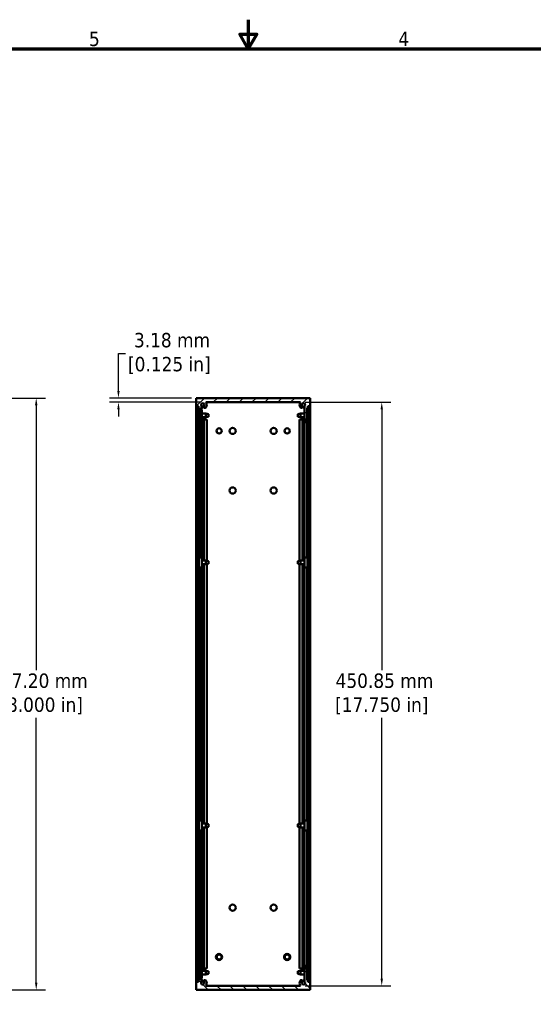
# Model space of a CAD drawing. Header units: millimetres. Extents: x 6 to 1913, y 34 to 1208.
# Tile 13 of 19: x 783 to 1180, y 447 to 1208. Entities that reach past the tile are written whole.
import ezdxf

# ---------------------------------------------------------------- set-up
doc = ezdxf.new("R2010")
doc.units = ezdxf.units.MM
doc.header["$LTSCALE"] = 2.222222
for name, color, linetype, lineweight in [('Border (ANSI)', 7, 'Continuous', 70), ('Dimension (ANSI)', 7, 'Continuous', 25), ('Hatch (ANSI)', 7, 'Continuous', 18), ('Visible (ANSI)', 7, 'Continuous', 50)]:
    doc.layers.add(name, color=color, linetype=linetype, lineweight=lineweight)
doc.styles.add('Note Text (ANSI)', font='tahoma.ttf')
doc.dimstyles.new('Default - mm (ANSI)', dxfattribs={"dimscale": 2.222222, "dimtxt": 5, "dimasz": 2.5, "dimexe": 3.175, "dimexo": 1.6002, "dimgap": 0.8, "dimtad": 0, "dimtih": 1, "dimtoh": 1, "dimrnd": 1e-08, "dimzin": 0, "dimdsep": 46, "dimtxsty": 'Note Text (ANSI)', "dimcen": 0.09, "dimdle": 10, "dimclrd": 256, "dimclre": 256, "dimclrt": 256, "dimadec": 1, "dimazin": 0, "dimtfac": 0.6096, "dimtofl": 0, "dimtmove": 0, "dimatfit": 3, "dimldrblk": 'Filled-1', "dimfxl": 1, "dimtolj": 1, "dimtzin": 0, "dimlwd": -1, "dimlwe": -1, "dimarcsym": 0})

# ---------------------------------------------------------------- blocks, each defined once
blk = doc.blocks.new('Borders Default Border')
at = {"layer": 'Border (ANSI)', "flags": 128}
for points in [[(431.8, 543.56), (431.8, 533.4), (428.87, 538.48), (434.73, 538.48), (431.8, 533.4)], [(12.7, 25.4), (12.7, 533.4), (850.9, 533.4), (850.9, 25.4), (12.7, 25.4)]]:
    blk.add_lwpolyline(points, dxfattribs=at)
at = {"layer": 'Border (ANSI)', "char_height": 5, "attachment_point": 7, "style": 'Note Text (ANSI)'}
for s, insert in [('5', (376.36, 534.31)), ('4', (484.03, 534.42))]:
    blk.add_mtext(s, dxfattribs=dict(at, insert=insert))
blk = doc.blocks.new('*D8')
at = {"layer": 'Defpoints', "color": 0, "transparency": 16777216}
for p in [(999.98, 912.47), (1062.75, 912.47), (999.98, 461.62)]:
    blk.add_point(p, dxfattribs=at)
at = {"layer": 'Dimension (ANSI)', "transparency": 16777216}
for p, q in [((1003.54, 912.47), (1069.81, 912.47)), ((1062.75, 906.92), (1062.75, 705.48)), ((1062.75, 467.18), (1062.75, 668.62)), ((1003.54, 461.62), (1069.81, 461.62))]:
    blk.add_line(p, q, dxfattribs=at)
for points in [[(1061.83, 906.92), (1063.68, 906.92), (1062.75, 912.47)], [(1061.83, 467.18), (1063.68, 467.18), (1062.75, 461.62)]]:
    blk.add_solid(points, dxfattribs=at)
at = {"layer": 'Dimension (ANSI)', "transparency": 16777216, "insert": (1062.75, 687.05), "char_height": 11.1111, "attachment_point": 5, "style": 'Note Text (ANSI)'}
blk.add_mtext('\\A1; 450.85 mm\\P[17.750 in]', dxfattribs=at)
blk = doc.blocks.new('Filled-1')
at = {"color": 0}
for p, q in [((0, 0), (-1, 0.33)), ((-1, 0.33), (-1, -0.33)), ((-1, 0), (0, 0)), ((-1, -0.33), (0, 0))]:
    blk.add_line(p, q, dxfattribs=at)
at = {"color": 0, "flags": 128}
blk.add_lwpolyline([(-1, -0.33), (0, 0), (-1, 0.33), (-1, -0.33)], dxfattribs=at)
at = {"color": 0}
blk.add_solid([(-1, -0.33), (0, 0), (-1, 0.33), (-1, -0.33)], dxfattribs=at)
blk = doc.blocks.new('*D16')
at = {"layer": 'Defpoints', "color": 0, "transparency": 16777216}
for p in [(616.68, 915.65), (795.55, 915.65), (650.33, 458.45)]:
    blk.add_point(p, dxfattribs=at)
at = {"layer": 'Dimension (ANSI)', "transparency": 16777216}
for p, q in [((620.23, 915.65), (802.61, 915.65)), ((795.55, 910.09), (795.55, 705.47)), ((795.55, 464), (795.55, 668.63)), ((653.89, 458.45), (802.61, 458.45))]:
    blk.add_line(p, q, dxfattribs=at)
for points in [[(794.62, 910.09), (796.48, 910.09), (795.55, 915.65)], [(794.62, 464), (796.48, 464), (795.55, 458.45)]]:
    blk.add_solid(points, dxfattribs=at)
at = {"layer": 'Dimension (ANSI)', "transparency": 16777216, "insert": (795.55, 687.05), "char_height": 11.1111, "attachment_point": 5, "style": 'Note Text (ANSI)'}
blk.add_mtext('\\A1; 457.20 mm\\P[18.000 in]', dxfattribs=at)
blk = doc.blocks.new('*D21')
at = {"layer": 'Defpoints', "color": 0, "transparency": 16777216}
for p in [(919.22, 915.65), (859.14, 912.47), (926.59, 912.47)]:
    blk.add_point(p, dxfattribs=at)
at = {"layer": 'Dimension (ANSI)', "transparency": 16777216}
for p, q in [((859.14, 921.2), (859.14, 950.13)), ((859.14, 950.13), (864.7, 950.13)), ((915.66, 915.65), (852.09, 915.65)), ((923.03, 912.47), (852.09, 912.47)), ((859.14, 906.92), (859.14, 901.36))]:
    blk.add_line(p, q, dxfattribs=at)
for points in [[(858.22, 921.2), (860.07, 921.2), (859.14, 915.65)], [(858.22, 906.92), (860.07, 906.92), (859.14, 912.47)]]:
    blk.add_solid(points, dxfattribs=at)
at = {"layer": 'Dimension (ANSI)', "transparency": 16777216, "insert": (898.48, 950.13), "char_height": 11.1111, "attachment_point": 5, "style": 'Note Text (ANSI)'}
blk.add_mtext('\\A1; 3.18 mm\\P[0.125 in]', dxfattribs=at)

msp = doc.modelspace()

# ---------------------------------------------------------------- hatches: boundary and pattern name
at = {"layer": 'Hatch (ANSI)'}
h = msp.add_hatch(dxfattribs=at)
h.set_pattern_fill('ANSI31', color=256, scale=56.444444, style=0)
h.set_pattern_definition([(45, (0, 0), (-4.98903, 4.98903), [])])
edge = h.paths.add_edge_path()
edge.add_line((921.049, 908.029), (921.43, 908.029))
edge.add_line((921.43, 908.029), (921.43, 899.139))
edge.add_line((921.43, 899.139), (923.462, 899.139))
edge.add_line((923.462, 899.139), (923.462, 909.329))
edge.add_ellipse((924.262, 910.315), major_axis=(-0.8, -0.986), ratio=1, start_angle=91.644194, end_angle=360, ccw=False)
edge.add_ellipse((926.028, 908.964), major_axis=(-0.757, 0.579), ratio=1, start_angle=0, end_angle=127.405928)
edge.add_ellipse((926.028, 908.964), major_axis=(0, -0.952), ratio=1, start_angle=0, end_angle=52.584896)
edge.add_ellipse((924.263, 910.314), major_axis=(2.522, -1.929), ratio=1, start_angle=0, end_angle=80.278953)
edge.add_line((926.59, 912.474), (999.98, 912.474))
edge.add_ellipse((1002.308, 910.315), major_axis=(-2.328, 2.159), ratio=1, start_angle=0, end_angle=80.250394)
edge.add_ellipse((1000.542, 908.965), major_axis=(-0.757, -0.579), ratio=1, start_angle=0, end_angle=180.004426)
edge.add_ellipse((1002.308, 910.315), major_axis=(-1.009, -0.772), ratio=1, start_angle=91.651225, end_angle=360, ccw=False)
edge.add_line((1003.108, 909.329), (1003.108, 899.139))
edge.add_line((1003.108, 899.139), (1005.14, 899.139))
edge.add_line((1005.14, 899.139), (1005.14, 908.029))
edge.add_line((1005.14, 908.029), (1005.521, 908.029))
edge.add_line((1005.521, 908.029), (1005.521, 909.299))
edge.add_line((1005.521, 909.299), (1007.35, 909.299))
edge.add_line((1007.35, 909.299), (1007.35, 915.649))
edge.add_line((1007.35, 915.649), (919.22, 915.649))
edge.add_line((919.22, 915.649), (919.22, 909.299))
edge.add_line((919.22, 909.299), (921.049, 909.299))
edge.add_line((921.049, 909.299), (921.049, 908.029))
h = msp.add_hatch(dxfattribs=at)
h.set_pattern_fill('ANSI31', color=256, scale=56.444444, angle=15, style=0)
h.set_pattern_definition([(60, (0, 0), (-6.11029, 3.527778), [])])
h.paths.add_polyline_path([(921.02, 908.549), (919.22, 908.549), (919.22, 465.549), (921.02, 465.549)])
h = msp.add_hatch(dxfattribs=at)
h.set_pattern_fill('ANSI31', color=256, scale=56.444444, angle=75, style=0)
h.set_pattern_definition([(120, (0, 0), (-6.11029, -3.527778), [])])
h.paths.add_polyline_path([(1007.35, 908.549), (1005.55, 908.549), (1005.55, 465.549), (1007.35, 465.549)])
h = msp.add_hatch(dxfattribs=at)
h.set_pattern_fill('ANSI31', color=256, scale=56.444444, angle=90, style=0)
h.set_pattern_definition([(135, (0, 0), (-4.98903, -4.98903), [])])
edge = h.paths.add_edge_path()
edge.add_line((1005.521, 466.069), (1005.14, 466.069))
edge.add_line((1005.14, 466.069), (1005.14, 474.959))
edge.add_line((1005.14, 474.959), (1003.108, 474.959))
edge.add_line((1003.108, 474.959), (1003.108, 464.769))
edge.add_ellipse((1002.308, 463.783), major_axis=(0.8, 0.986), ratio=1, start_angle=91.644194, end_angle=360, ccw=False)
edge.add_ellipse((1000.542, 465.133), major_axis=(0.757, -0.579), ratio=1, start_angle=0, end_angle=127.405928)
edge.add_ellipse((1000.542, 465.134), major_axis=(0, 0.952), ratio=1, start_angle=0, end_angle=52.584896)
edge.add_ellipse((1002.307, 463.784), major_axis=(-2.522, 1.929), ratio=1, start_angle=0, end_angle=80.278953)
edge.add_line((999.98, 461.624), (926.59, 461.624))
edge.add_ellipse((924.262, 463.783), major_axis=(2.328, -2.159), ratio=1, start_angle=0, end_angle=80.250394)
edge.add_ellipse((926.028, 465.133), major_axis=(0.757, 0.579), ratio=1, start_angle=0, end_angle=180.004426)
edge.add_ellipse((924.262, 463.783), major_axis=(1.009, 0.772), ratio=1, start_angle=91.651225, end_angle=360, ccw=False)
edge.add_line((923.462, 464.769), (923.462, 474.959))
edge.add_line((923.462, 474.959), (921.43, 474.959))
edge.add_line((921.43, 474.959), (921.43, 466.069))
edge.add_line((921.43, 466.069), (921.049, 466.069))
edge.add_line((921.049, 466.069), (921.049, 464.799))
edge.add_line((921.049, 464.799), (919.22, 464.799))
edge.add_line((919.22, 464.799), (919.22, 458.449))
edge.add_line((919.22, 458.449), (1007.35, 458.449))
edge.add_line((1007.35, 458.449), (1007.35, 464.799))
edge.add_line((1007.35, 464.799), (1005.521, 464.799))
edge.add_line((1005.521, 464.799), (1005.521, 466.069))

# ---------------------------------------------------------------- linework, layer by layer
at = {"layer": 'Visible (ANSI)'}
for p, q in [((1007.35, 915.649), (919.22, 915.649)), ((919.22, 915.649), (919.22, 909.299)), ((1007.35, 909.299), (1007.35, 915.649)), ((919.22, 909.299), (921.049, 909.299)), ((919.22, 908.549), (919.22, 909.299)), ((921.02, 908.549), (919.22, 908.549)), ((919.22, 908.549), (919.22, 465.549)), ((921.02, 465.549), (921.02, 908.549)), ((921.049, 909.299), (921.049, 908.029)), ((921.049, 908.029), (921.43, 908.029)), ((921.174, 898.174), (921.174, 906.324)), ((921.174, 906.324), (921.43, 906.324)), ((921.43, 908.029), (921.43, 899.139)), ((923.462, 899.139), (923.462, 909.329)), ((923.462, 906.324), (923.686, 906.324)), ((923.686, 906.324), (923.686, 898.174)), ((926.59, 912.474), (999.98, 912.474)), ((1002.884, 906.324), (1003.108, 906.324)), ((1002.884, 898.174), (1002.884, 906.324)), ((1003.108, 909.329), (1003.108, 899.139)), ((1005.14, 899.139), (1005.14, 908.029)), ((1005.14, 908.029), (1005.521, 908.029)), ((1005.14, 906.324), (1005.396, 906.324)), ((1005.396, 906.324), (1005.396, 898.174)), ((1005.521, 908.029), (1005.521, 909.299)), ((1005.521, 909.299), (1007.35, 909.299)), ((1007.35, 908.549), (1005.55, 908.549)), ((1005.55, 908.549), (1005.55, 465.549)), ((1007.35, 909.299), (1007.35, 908.549)), ((1007.35, 465.549), (1007.35, 908.549)), ((921.02, 903.671), (921.174, 903.671)), ((921.02, 900.826), (921.174, 900.826)), ((921.049, 899.139), (921.02, 899.139)), ((921.174, 899.139), (921.049, 899.139)), ((921.049, 899.139), (921.049, 790.071)), ((921.43, 899.139), (923.462, 899.139)), ((921.43, 899.139), (921.43, 898.174)), ((923.43, 898.174), (923.43, 899.139)), ((923.686, 903.671), (926.637, 903.671)), ((923.686, 900.826), (926.637, 900.826)), ((925.075, 899.139), (923.686, 899.139)), ((925.075, 899.139), (926.784, 899.139)), ((925.075, 899.139), (925.075, 790.071)), ((926.637, 900.826), (926.637, 903.671)), ((928.745, 903.252), (926.637, 903.671)), ((928.745, 901.246), (926.637, 900.826)), ((926.784, 899.139), (927.437, 899.139)), ((927.437, 899.139), (927.437, 789.912)), ((928.745, 903.252), (928.745, 901.246)), ((997.825, 903.252), (999.933, 903.671)), ((997.825, 901.246), (997.825, 903.252)), ((997.825, 901.246), (999.933, 900.826)), ((999.132, 899.139), (999.786, 899.139)), ((999.132, 899.139), (999.132, 789.912)), ((999.786, 899.139), (1000.542, 899.139)), ((999.933, 903.671), (999.933, 900.826)), ((1002.884, 903.671), (999.933, 903.671)), ((1002.884, 900.826), (999.933, 900.826)), ((1000.542, 899.139), (1001.495, 899.139)), ((1002.884, 899.139), (1001.495, 899.139)), ((1001.495, 899.139), (1001.495, 790.071)), ((1003.108, 899.139), (1005.14, 899.139)), ((1003.14, 899.139), (1003.14, 898.174)), ((1005.14, 898.174), (1005.14, 899.139)), ((1005.55, 903.671), (1005.396, 903.671)), ((1005.55, 900.826), (1005.396, 900.826)), ((1005.521, 899.139), (1005.396, 899.139)), ((1005.55, 899.139), (1005.521, 899.139)), ((1005.521, 899.139), (1005.521, 790.071)), ((921.43, 897.414), (921.43, 792.574)), ((923.462, 897.458), (923.462, 792.574)), ((1003.108, 897.458), (1003.108, 792.574)), ((1005.14, 897.414), (1005.14, 792.574)), ((921.174, 792.574), (923.686, 792.574)), ((921.174, 784.724), (921.174, 792.574)), ((923.686, 784.724), (923.686, 792.574)), ((1002.884, 792.574), (1002.884, 784.724)), ((1002.884, 792.574), (1005.396, 792.574)), ((1005.396, 792.574), (1005.396, 784.724)), ((921.02, 790.071), (921.174, 790.071)), ((921.02, 787.226), (921.174, 787.226)), ((921.049, 787.226), (921.049, 586.871)), ((923.686, 784.724), (921.174, 784.724)), ((921.43, 784.724), (921.43, 589.374)), ((923.462, 784.724), (923.462, 589.374)), ((923.686, 790.071), (926.637, 790.071)), ((923.686, 787.226), (926.637, 787.226)), ((925.075, 787.226), (925.075, 586.871)), ((926.637, 787.226), (926.637, 790.071)), ((928.745, 789.652), (926.637, 790.071)), ((928.745, 787.646), (926.637, 787.226)), ((927.437, 787.386), (927.437, 586.712)), ((928.745, 789.652), (928.745, 787.646)), ((997.825, 789.652), (999.933, 790.071)), ((997.825, 787.646), (997.825, 789.652)), ((997.825, 787.646), (999.933, 787.226)), ((999.132, 787.386), (999.132, 586.712)), ((999.933, 790.071), (999.933, 787.226)), ((1002.884, 790.071), (999.933, 790.071)), ((1002.884, 787.226), (999.933, 787.226)), ((1001.495, 787.226), (1001.495, 586.871)), ((1005.396, 784.724), (1002.884, 784.724)), ((1003.108, 784.724), (1003.108, 589.374)), ((1005.14, 784.724), (1005.14, 589.374)), ((1005.55, 790.071), (1005.396, 790.071)), ((1005.55, 787.226), (1005.396, 787.226)), ((1005.521, 787.226), (1005.521, 586.871)), ((921.02, 586.871), (921.174, 586.871)), ((921.174, 589.374), (923.686, 589.374)), ((921.174, 581.524), (921.174, 589.374)), ((923.686, 581.524), (923.686, 589.374)), ((923.686, 586.871), (926.637, 586.871)), ((926.637, 584.026), (926.637, 586.871)), ((928.745, 586.452), (926.637, 586.871)), ((928.745, 586.452), (928.745, 584.446)), ((997.825, 586.452), (999.933, 586.871)), ((997.825, 584.446), (997.825, 586.452)), ((999.933, 586.871), (999.933, 584.026)), ((1002.884, 586.871), (999.933, 586.871)), ((1002.884, 589.374), (1002.884, 581.524)), ((1002.884, 589.374), (1005.396, 589.374)), ((1005.396, 589.374), (1005.396, 581.524)), ((1005.55, 586.871), (1005.396, 586.871)), ((921.02, 584.026), (921.174, 584.026)), ((921.049, 584.026), (921.049, 474.959)), ((923.686, 581.524), (921.174, 581.524)), ((921.43, 581.524), (921.43, 476.684)), ((923.462, 581.524), (923.462, 476.64)), ((923.686, 584.026), (926.637, 584.026)), ((925.075, 584.026), (925.075, 474.959)), ((928.745, 584.446), (926.637, 584.026)), ((927.437, 584.186), (927.437, 474.959)), ((997.825, 584.446), (999.933, 584.026)), ((999.132, 584.186), (999.132, 474.959)), ((1002.884, 584.026), (999.933, 584.026)), ((1001.495, 584.026), (1001.495, 474.959)), ((1005.396, 581.524), (1002.884, 581.524)), ((1003.108, 581.524), (1003.108, 476.64)), ((1005.14, 581.524), (1005.14, 476.684)), ((1005.55, 584.026), (1005.396, 584.026)), ((1005.521, 584.026), (1005.521, 474.959)), ((921.02, 474.959), (921.049, 474.959)), ((921.02, 473.271), (921.174, 473.271)), ((921.049, 474.959), (921.174, 474.959)), ((921.174, 467.774), (921.174, 475.924)), ((921.43, 475.924), (921.43, 474.959)), ((923.462, 474.959), (921.43, 474.959)), ((921.43, 474.959), (921.43, 466.069)), ((923.43, 474.959), (923.43, 475.924)), ((923.462, 464.769), (923.462, 474.959)), ((923.686, 475.924), (923.686, 467.774)), ((923.686, 474.959), (925.075, 474.959)), ((923.686, 473.271), (926.637, 473.271)), ((926.784, 474.959), (925.075, 474.959)), ((926.637, 470.426), (926.637, 473.271)), ((928.745, 472.852), (926.637, 473.271)), ((927.437, 474.959), (926.784, 474.959)), ((928.745, 472.852), (928.745, 470.846)), ((997.825, 472.852), (999.933, 473.271)), ((997.825, 470.846), (997.825, 472.852)), ((999.786, 474.959), (999.132, 474.959)), ((1000.542, 474.959), (999.786, 474.959)), ((999.933, 473.271), (999.933, 470.426)), ((1002.884, 473.271), (999.933, 473.271)), ((1001.495, 474.959), (1000.542, 474.959)), ((1001.495, 474.959), (1002.884, 474.959)), ((1002.884, 467.774), (1002.884, 475.924)), ((1005.14, 474.959), (1003.108, 474.959)), ((1003.108, 474.959), (1003.108, 464.769)), ((1003.14, 475.924), (1003.14, 474.959)), ((1005.14, 474.959), (1005.14, 475.924)), ((1005.14, 466.069), (1005.14, 474.959)), ((1005.396, 475.924), (1005.396, 467.774)), ((1005.396, 474.959), (1005.521, 474.959)), ((1005.55, 473.271), (1005.396, 473.271)), ((1005.521, 474.959), (1005.55, 474.959)), ((919.22, 464.799), (919.22, 465.549)), ((919.22, 465.549), (921.02, 465.549)), ((921.049, 464.799), (919.22, 464.799)), ((919.22, 464.799), (919.22, 458.449)), ((921.02, 470.426), (921.174, 470.426)), ((921.43, 466.069), (921.049, 466.069)), ((921.049, 466.069), (921.049, 464.799)), ((921.43, 467.774), (921.174, 467.774)), ((923.686, 467.774), (923.462, 467.774)), ((923.686, 470.426), (926.637, 470.426)), ((928.745, 470.846), (926.637, 470.426)), ((997.825, 470.846), (999.933, 470.426)), ((1002.884, 470.426), (999.933, 470.426)), ((1003.108, 467.774), (1002.884, 467.774)), ((1005.396, 467.774), (1005.14, 467.774)), ((1005.521, 466.069), (1005.14, 466.069)), ((1005.55, 470.426), (1005.396, 470.426)), ((1005.521, 464.799), (1005.521, 466.069)), ((1007.35, 464.799), (1005.521, 464.799)), ((1005.55, 465.549), (1007.35, 465.549)), ((1007.35, 465.549), (1007.35, 464.799)), ((1007.35, 458.449), (1007.35, 464.799)), ((919.22, 458.449), (1007.35, 458.449)), ((999.98, 461.624), (926.59, 461.624))]:
    msp.add_line(p, q, dxfattribs=at)
for centre, radius in [((936.971, 890.249), 2.019), ((947.41, 890.262), 2.388), ((979.16, 890.262), 2.388), ((989.599, 890.249), 2.019), ((947.41, 844.224), 2.388), ((979.16, 844.224), 2.388), ((947.41, 521.949), 2.388), ((979.16, 521.949), 2.388), ((936.971, 483.849), 2.413), ((936.971, 483.849), 1.88), ((989.571, 483.849), 2.413), ((989.571, 483.849), 1.88)]:
    msp.add_circle(centre, radius, dxfattribs=at)
for centre, radius, start, end in [((924.262, 910.315), 1.27, 322.594072, 230.949877), ((924.258, 910.315), 1.359, 234.13754, 309.61514), ((924.258, 910.315), 1.753, 242.983992, 298.486906), ((924.258, 910.315), 1.994, 246.467589, 297.312234), ((926.028, 908.964), 0.953, 142.594072, 270), ((926.028, 908.964), 0.952, 270, 322.584896), ((924.263, 910.314), 3.175, 322.584896, 42.86385), ((1002.308, 910.315), 3.175, 137.151141, 217.401535), ((1000.542, 908.965), 0.953, 217.401535, 37.405961), ((1002.308, 910.315), 1.27, 309.057129, 217.405904), ((1002.312, 910.315), 1.994, 242.670032, 293.532411), ((1002.312, 910.315), 1.359, 230.3572, 305.86246), ((1002.312, 910.315), 1.753, 241.49552, 297.016008), ((922.43, 898.174), 1.256, 180, 0), ((922.43, 898.174), 1, 180, 0), ((1004.14, 898.174), 1.256, 180, 0), ((1004.14, 898.174), 1, 180, 0), ((922.43, 475.924), 1.256, 0, 180), ((922.43, 475.924), 1, 0, 180), ((1004.14, 475.924), 1.256, 0, 180), ((1004.14, 475.924), 1, 0, 180), ((924.262, 463.783), 1.27, 129.057129, 37.405904), ((924.258, 463.783), 1.994, 62.670032, 113.532411), ((924.258, 463.783), 1.753, 61.49552, 117.016008), ((924.258, 463.783), 1.359, 50.3572, 125.86246), ((926.028, 465.133), 0.953, 37.401535, 217.405961), ((924.262, 463.783), 3.175, 317.151141, 37.401535), ((1002.307, 463.784), 3.175, 142.584896, 222.86385), ((1000.542, 465.134), 0.952, 90, 142.584896), ((1000.542, 465.133), 0.953, 322.594072, 90), ((1002.308, 463.783), 1.27, 142.594072, 50.949877), ((1002.312, 463.783), 1.994, 66.467589, 117.312234), ((1002.312, 463.783), 1.359, 54.13754, 129.61514), ((1002.312, 463.783), 1.753, 62.983992, 118.486906)]:
    msp.add_arc(centre, radius, start, end, dxfattribs=at)

# ---------------------------------------------------------------- block references
at = {"xscale": 2.222222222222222, "yscale": 2.222222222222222, "zscale": 2.222222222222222}
msp.add_blockref('Borders Default Border', (0, 0), dxfattribs=at)

# ---------------------------------------------------------------- dimensions: what is measured, and where the dimension line sits
at = {"layer": 'Dimension (ANSI)'}
for base, p1, p2, text, picture, middle in [((859.142116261, 912.473878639), (919.220077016, 915.648878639), (926.589925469, 912.473878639), ' <> mm\\X[0.125 in]', '*D21', (898.480523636, 950.13312093)), ((795.55, 915.649), (650.331, 458.449), (616.676, 915.649), ' <> mm\\X[18.000 in]', '*D16', (795.55, 687.049)), ((1062.752, 912.474), (999.98, 461.624), (999.98, 912.474), ' <> mm\\X[17.750 in]', '*D8', (1062.752, 687.049))]:
    dim = msp.add_linear_dim(base=base, p1=p1, p2=p2, angle=90, text=text, dimstyle='Default - mm (ANSI)', override={"dimdec": 2, "dimpost": '', "dimtp": 0, "dimtm": 0, "dimtdec": 2, "dimatfit": 1}, dxfattribs=at)
    dim.commit()
    dim.dimension.update_dxf_attribs({"geometry": picture, "text_midpoint": middle, "dimtype": 160})

doc.saveas('drawing.dxf')
